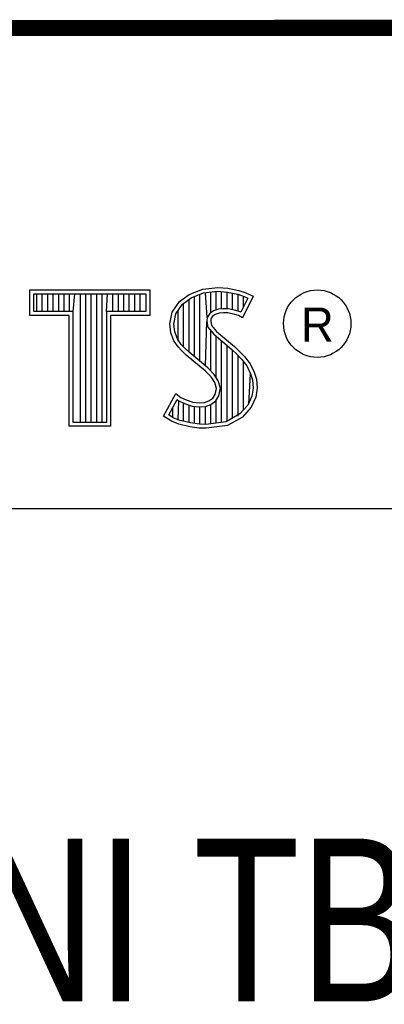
# Model space of a CAD drawing. Header units: inches. Extents: x 0 to 22, y 0 to 17.
# Tile 21 of 30: x 18.452 to 18.9, y 1.761 to 2.97. Entities that reach past the tile are written whole.
import ezdxf

# ---------------------------------------------------------------- set-up
doc = ezdxf.new("R2010")
doc.units = ezdxf.units.IN
doc.header["$LTSCALE"] = 1.21
doc.header["$MEASUREMENT"] = 0
doc.layers.get('0').update_dxf_attribs({"linetype": 'CONTINUOUS'})
doc.layers.add('NOTE', color=7, linetype='CONTINUOUS')
doc.styles.get("Standard").update_dxf_attribs({"font": 'txt', "width": 0.8})
doc.styles.add('TEXTSTYLE_2', font='txt')

msp = doc.modelspace()

# ---------------------------------------------------------------- linework, layer by layer
at = {"color": 2, "linetype": 'CONTINUOUS'}
for p, q in [((16.3737, 2.9596), (21.5037, 2.9596)), ((16.375, 2.96), (21.5, 2.96)), ((18.4641, 2.6383), (18.6117, 2.6383)), ((18.4641, 2.607), (18.4641, 2.6383)), ((18.6117, 2.6383), (18.6117, 2.607)), ((18.6599, 2.6327), (18.6766, 2.6393)), ((18.6766, 2.6393), (18.695, 2.6413)), ((18.6777, 2.6346), (18.6951, 2.6365)), ((18.6865, 2.6103), (18.6865, 2.6355)), ((18.6932, 2.6137), (18.6932, 2.6362)), ((18.695, 2.6413), (18.7074, 2.6405)), ((18.6951, 2.6365), (18.7067, 2.6356)), ((18.6998, 2.6149), (18.6998, 2.6361)), ((18.7065, 2.6148), (18.7065, 2.6357)), ((18.7067, 2.6356), (18.7196, 2.6329)), ((18.7074, 2.6405), (18.7209, 2.6376)), ((18.7209, 2.6376), (18.7293, 2.6347)), ((18.469, 2.6334), (18.6068, 2.6334)), ((18.469, 2.6119), (18.469, 2.6334)), ((18.4729, 2.6119), (18.4729, 2.6334)), ((18.4795, 2.6119), (18.4795, 2.6334)), ((18.4862, 2.6119), (18.4862, 2.6334)), ((18.4929, 2.6119), (18.4929, 2.6334)), ((18.4996, 2.6119), (18.4996, 2.6334)), ((18.5062, 2.6119), (18.5062, 2.6334)), ((18.5129, 2.6119), (18.5129, 2.6334)), ((18.5174, 2.6119), (18.5196, 2.6334)), ((18.5263, 2.4756), (18.5263, 2.6334)), ((18.5329, 2.4756), (18.5329, 2.6334)), ((18.5396, 2.4756), (18.5396, 2.6334)), ((18.5463, 2.4756), (18.5463, 2.6334)), ((18.553, 2.4756), (18.553, 2.6334)), ((18.5584, 2.6119), (18.5596, 2.6334)), ((18.5663, 2.6119), (18.5663, 2.6334)), ((18.573, 2.6119), (18.573, 2.6334)), ((18.5797, 2.6119), (18.5797, 2.6334)), ((18.5863, 2.6119), (18.5863, 2.6334)), ((18.593, 2.6119), (18.593, 2.6334)), ((18.5997, 2.6119), (18.5997, 2.6334)), ((18.6068, 2.6334), (18.6068, 2.6119)), ((18.6391, 2.6108), (18.648, 2.624)), ((18.648, 2.624), (18.6599, 2.6327)), ((18.6516, 2.6206), (18.6622, 2.6284)), ((18.6598, 2.5616), (18.6598, 2.6266)), ((18.6622, 2.6284), (18.6777, 2.6346)), ((18.6664, 2.556), (18.6664, 2.6301)), ((18.6731, 2.5504), (18.6731, 2.6327)), ((18.6819, 2.6044), (18.6798, 2.6348)), ((18.7132, 2.6137), (18.7132, 2.6343)), ((18.7196, 2.6329), (18.7275, 2.6302)), ((18.7199, 2.6121), (18.7199, 2.6328)), ((18.7319, 2.6281), (18.7233, 2.6108)), ((18.7385, 2.6304), (18.7252, 2.6039)), ((18.7265, 2.6173), (18.7265, 2.6305)), ((18.7275, 2.6302), (18.7319, 2.6281)), ((18.7293, 2.6347), (18.7385, 2.6304)), ((18.5174, 2.6119), (18.469, 2.6119)), ((18.5174, 2.4756), (18.5174, 2.6119)), ((18.6068, 2.6119), (18.5584, 2.6119)), ((18.5584, 2.6119), (18.5584, 2.4756)), ((18.6437, 2.6089), (18.6516, 2.6206)), ((18.6464, 2.5754), (18.6464, 2.613)), ((18.6531, 2.5683), (18.6531, 2.6217)), ((18.6897, 2.6126), (18.6851, 2.6093)), ((18.6958, 2.6144), (18.6897, 2.6126)), ((18.7018, 2.6151), (18.6958, 2.6144)), ((18.708, 2.6148), (18.7018, 2.6151)), ((18.7172, 2.6129), (18.708, 2.6148)), ((18.7227, 2.6112), (18.7172, 2.6129)), ((18.5125, 2.607), (18.4641, 2.607)), ((18.5125, 2.4708), (18.5125, 2.607)), ((18.6117, 2.607), (18.5633, 2.607)), ((18.5633, 2.607), (18.5633, 2.4708)), ((18.6362, 2.5964), (18.6391, 2.6108)), ((18.6411, 2.5962), (18.6437, 2.6089)), ((18.6798, 2.5449), (18.6815, 2.5996)), ((18.6819, 2.6044), (18.6815, 2.5996)), ((18.6815, 2.5996), (18.683, 2.5925)), ((18.6851, 2.6093), (18.6819, 2.6044)), ((18.6866, 2.6027), (18.6864, 2.5999)), ((18.6864, 2.5999), (18.6875, 2.5947)), ((18.6887, 2.6059), (18.6866, 2.6027)), ((18.6918, 2.6082), (18.6887, 2.6059)), ((18.6967, 2.6097), (18.6918, 2.6082)), ((18.7019, 2.6102), (18.6967, 2.6097)), ((18.7074, 2.6099), (18.7019, 2.6102)), ((18.716, 2.6082), (18.7074, 2.6099)), ((18.7206, 2.6068), (18.716, 2.6082)), ((18.7252, 2.6039), (18.7206, 2.6068)), ((18.7233, 2.6108), (18.7227, 2.6112)), ((18.6374, 2.5855), (18.6362, 2.5964)), ((18.6421, 2.5866), (18.6411, 2.5962)), ((18.683, 2.5925), (18.6901, 2.5838)), ((18.6865, 2.5387), (18.6865, 2.5882)), ((18.6875, 2.5947), (18.6936, 2.5872)), ((18.6936, 2.5872), (18.7157, 2.5688)), ((18.6411, 2.5757), (18.6374, 2.5855)), ((18.6463, 2.5682), (18.6411, 2.5757)), ((18.6455, 2.578), (18.6421, 2.5866)), ((18.6501, 2.5713), (18.6455, 2.578)), ((18.6901, 2.5838), (18.7125, 2.5652)), ((18.6932, 2.5305), (18.6932, 2.5812)), ((18.6998, 2.4757), (18.6998, 2.5757)), ((18.6506, 2.5639), (18.6463, 2.5682)), ((18.6541, 2.5673), (18.6501, 2.5713)), ((18.6564, 2.5581), (18.6506, 2.5639)), ((18.6597, 2.5617), (18.6541, 2.5673)), ((18.7065, 2.4766), (18.7065, 2.5701)), ((18.7125, 2.5652), (18.7183, 2.5593)), ((18.7132, 2.4809), (18.7132, 2.5645)), ((18.7157, 2.5688), (18.7218, 2.5627)), ((18.6794, 2.5388), (18.6564, 2.5581)), ((18.6827, 2.5424), (18.6597, 2.5617)), ((18.7183, 2.5593), (18.7242, 2.5532)), ((18.7199, 2.4834), (18.7199, 2.5577)), ((18.7218, 2.5627), (18.7278, 2.5564)), ((18.7242, 2.5532), (18.7306, 2.5449)), ((18.7278, 2.5564), (18.7348, 2.5475)), ((18.6869, 2.5313), (18.6794, 2.5388)), ((18.6908, 2.5344), (18.6827, 2.5424)), ((18.7265, 2.4907), (18.7265, 2.5501)), ((18.7306, 2.5449), (18.7354, 2.5353)), ((18.7348, 2.5475), (18.7399, 2.5371)), ((18.6913, 2.5244), (18.6869, 2.5313)), ((18.6957, 2.5264), (18.6908, 2.5344)), ((18.7332, 2.4981), (18.7354, 2.5353)), ((18.7354, 2.5353), (18.7377, 2.5278)), ((18.7377, 2.5278), (18.7385, 2.5177)), ((18.7399, 2.5371), (18.7425, 2.5287)), ((18.7425, 2.5287), (18.7434, 2.5175)), ((18.6933, 2.5172), (18.6913, 2.5244)), ((18.6918, 2.51), (18.6933, 2.5172)), ((18.6983, 2.5174), (18.6957, 2.5264)), ((18.6964, 2.5082), (18.6983, 2.5174)), ((18.7385, 2.5177), (18.737, 2.5079)), ((18.7434, 2.5175), (18.7417, 2.5066)), ((18.6285, 2.4832), (18.6434, 2.5109)), ((18.6348, 2.4848), (18.6451, 2.5037)), ((18.6434, 2.5109), (18.6498, 2.5063)), ((18.6451, 2.5037), (18.6472, 2.5021)), ((18.6498, 2.5063), (18.6561, 2.5031)), ((18.6561, 2.5031), (18.6645, 2.5002)), ((18.6841, 2.502), (18.689, 2.5054)), ((18.689, 2.5054), (18.6918, 2.51)), ((18.6926, 2.502), (18.6964, 2.5082)), ((18.737, 2.5079), (18.7321, 2.4969)), ((18.7417, 2.5066), (18.7362, 2.4942)), ((18.6397, 2.4814), (18.6397, 2.4939)), ((18.6464, 2.4783), (18.6472, 2.5021)), ((18.6472, 2.5021), (18.6542, 2.4986)), ((18.6531, 2.4769), (18.6531, 2.499)), ((18.6542, 2.4986), (18.6634, 2.4955)), ((18.6598, 2.4753), (18.6598, 2.4967)), ((18.6634, 2.4955), (18.6719, 2.4945)), ((18.6645, 2.5002), (18.672, 2.4994)), ((18.6664, 2.4743), (18.6664, 2.4951)), ((18.6719, 2.4945), (18.68, 2.4952)), ((18.672, 2.4994), (18.6789, 2.4999)), ((18.6731, 2.4733), (18.6731, 2.4943)), ((18.6789, 2.4999), (18.6841, 2.502)), ((18.6798, 2.4731), (18.6798, 2.4951)), ((18.68, 2.4952), (18.6864, 2.4976)), ((18.6864, 2.4976), (18.6926, 2.502)), ((18.6865, 2.4739), (18.6865, 2.4977)), ((18.6932, 2.4748), (18.6932, 2.5024)), ((18.7321, 2.4969), (18.7222, 2.4859)), ((18.7362, 2.4942), (18.7252, 2.4821)), ((18.638, 2.4769), (18.6285, 2.4832)), ((18.6402, 2.4812), (18.6348, 2.4848)), ((18.6486, 2.4778), (18.6402, 2.4812)), ((18.7222, 2.4859), (18.7053, 2.4764)), ((18.7252, 2.4821), (18.7068, 2.4717)), ((18.5633, 2.4708), (18.5125, 2.4708)), ((18.5584, 2.4756), (18.5174, 2.4756)), ((18.6472, 2.4732), (18.638, 2.4769)), ((18.6607, 2.4703), (18.6472, 2.4732)), ((18.6616, 2.4751), (18.6486, 2.4778)), ((18.6722, 2.4686), (18.6607, 2.4703)), ((18.6727, 2.4734), (18.6616, 2.4751)), ((18.6806, 2.4683), (18.6722, 2.4686)), ((18.6804, 2.4731), (18.6727, 2.4734)), ((18.7053, 2.4764), (18.6804, 2.4731)), ((18.7068, 2.4717), (18.6806, 2.4683)), ((16.7288, 2.37), (21.5, 2.37))]:
    msp.add_line(p, q, dxfattribs=at)
at = {"color": 7, "linetype": 'CONTINUOUS', "const_width": 0.02}
msp.add_lwpolyline([(13.6, 2.9595), (21.5, 2.96)], dxfattribs=at)
at = {"color": 2, "linetype": 'CONTINUOUS'}
msp.add_circle((18.8172, 2.5968), 0.0414, dxfattribs=at)

# ---------------------------------------------------------------- texts
at = {"color": 2, "linetype": 'CONTINUOUS', "insert": (18.7972, 2.6166), "char_height": 0.0418, "width": 0.041753, "attachment_point": 1, "line_spacing_factor": 0.9, "style": 'TEXTSTYLE_2'}
msp.add_mtext('R', dxfattribs=at)
at = {"layer": 'NOTE', "color": 7, "linetype": 'CONTINUOUS', "insert": (18.9387, 1.9646), "char_height": 0.2, "width": 1.6, "attachment_point": 2, "line_spacing_factor": 0.9}
msp.add_mtext('NI TB-9214\\P ', dxfattribs=at)

doc.saveas('drawing.dxf')
